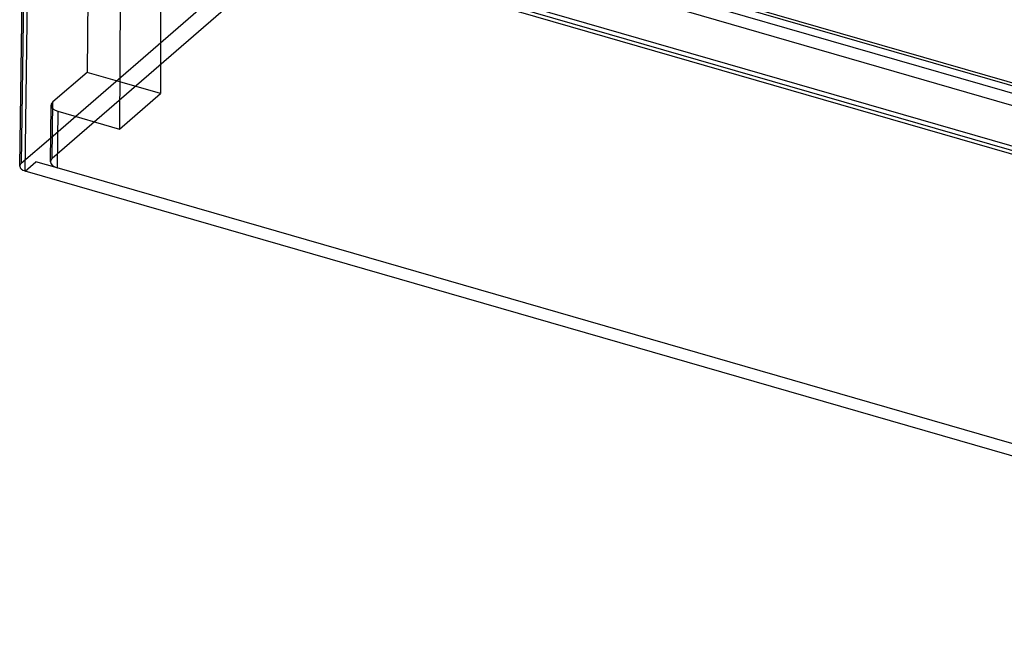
# Model space of a CAD drawing. Header units: millimetres. Extents: x -159 to 301, y 59 to 367.
# Tile 1 of 16: x -159 to 22, y 59 to 174. Entities that reach past the tile are written whole.
import ezdxf

# ---------------------------------------------------------------- set-up
doc = ezdxf.new("R2010")
doc.units = ezdxf.units.MM
doc.layers.add('MAIN-1', color=7, linetype='Continuous')
doc.layers.add('MAIN-2', color=7, linetype='Continuous')

msp = doc.modelspace()

# ---------------------------------------------------------------- linework, layer by layer
at = {"layer": 'MAIN-1'}
for p, q in [((-158.44, 203.28), (-159.21, 147.23)), ((-146.71, 203.57), (-147.05, 164.04)), ((-140.88, 193.77), (-141.08, 153.6)), ((83.68, 131.57), (-96.46, 183.57)), ((46.27, 155.49), (-40.67, 180.59)), ((44.82, 151.73), (-42.12, 176.83)), ((-147.05, 164.04), (-153.35, 158.59)), ((-141.03, 162.3), (-147.05, 164.04)), ((-153.83, 147.56), (-153.69, 157.97)), ((-152.44, 156.88), (-152.58, 146.45)), ((-152.44, 156.88), (-141.08, 153.6)), ((-153.77, 151.94), (-159.21, 147.23)), ((-158.48, 145.86), (-156.48, 147.58)), ((-152.58, 146.45), (-156.48, 147.58)), ((139.27, 62.19), (-152.58, 146.44))]:
    msp.add_line(p, q, dxfattribs=at)
for centre, major_axis, start_param, end_param in [((-151.19, 157.96), (-2.5, 0), -0.523593, -0.007017), ((-151.19, 157.96), (-2.5, 0), -0.007017, 1.047127), ((-157.48, 146.73), (-2, 0), -0.523593, -0.007017), ((-151.33, 147.55), (-2.5, 0), -0.007017, 1.047096)]:
    msp.add_ellipse(centre, major_axis=major_axis, ratio=0.499967, start_param=start_param, end_param=end_param, dxfattribs=at)
at = {"layer": 'MAIN-2'}
for p, q in [((132.86, 128.58), (-132.24, 205.11)), ((-131.74, 206.4), (133.36, 129.87)), ((-159.48, 146.73), (-158.71, 202.79)), ((-158.48, 145.86), (-157.71, 201.91)), ((140.96, 115.7), (-157.71, 201.91)), ((-157.41, 202.69), (141.26, 116.47)), ((-133.53, 199.28), (-133.53, 160.14)), ((-104.03, 195.01), (-153.77, 151.94)), ((-111.75, 184.33), (-153.5, 148.18)), ((-133.53, 160.14), (-141.03, 162.3)), ((-141.08, 153.6), (-133.53, 160.14)), ((-153.5, 148.18), (-153.35, 158.59)), ((141.17, 59.36), (-158.48, 145.86))]:
    msp.add_line(p, q, dxfattribs=at)
for centre, major_axis, start_param, end_param in [((-151.33, 147.55), (-2.5, 0), -0.523594, -0.007017), ((-157.48, 146.73), (-2, 0), -0.007017, 1.047127)]:
    msp.add_ellipse(centre, major_axis=major_axis, ratio=0.499967, start_param=start_param, end_param=end_param, dxfattribs=at)

doc.saveas('drawing.dxf')
